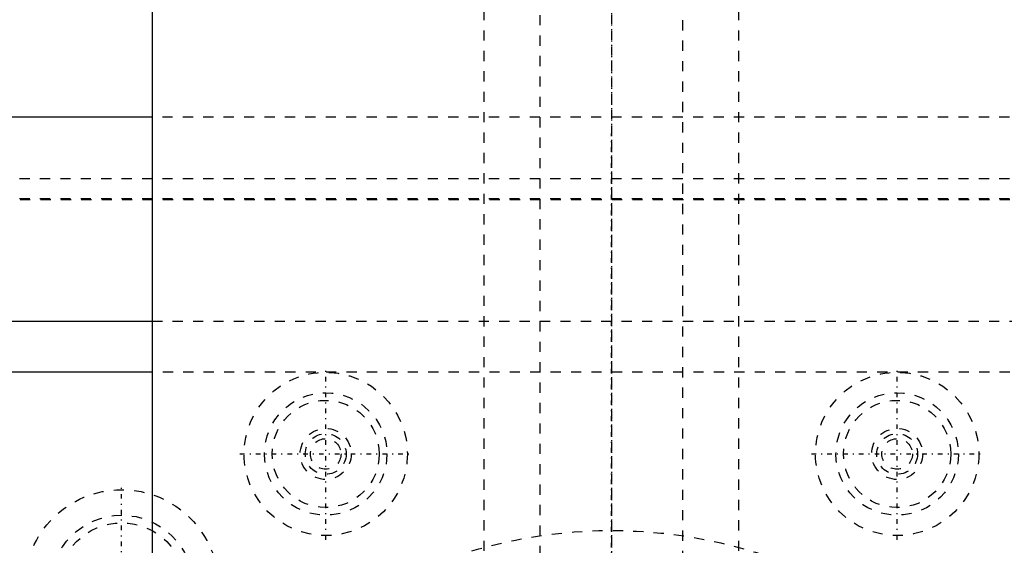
# Model space of a CAD drawing. Extents: x -120 to 120, y -136 to 719.
# Tile 11 of 13: x -58 to 39, y 346 to 398. Entities that reach past the tile are written whole.
import ezdxf

# ---------------------------------------------------------------- set-up
doc = ezdxf.new("R2010")
doc.units = 0
doc.linetypes.add('CENTER', pattern=[1.5, 0.45, -0.5, 0.05, -0.5])
doc.linetypes.add('DASHED', pattern=[2, 1, -1])
for name, color, linetype in [('AM_0', 7, 'CONTINUOUS'), ('AM_3', 7, 'DASHED'), ('AM_7', 7, 'CENTER')]:
    doc.layers.add(name, color=color, linetype=linetype)

msp = doc.modelspace()

# ---------------------------------------------------------------- linework, layer by layer
at = {"layer": 'AM_0', "color": 7, "linetype": 'CONTINUOUS'}
for p, q in [((-45, 435.75), (-45, 256.2)), ((-45, 388), (-120, 388)), ((-120, 368), (-45, 368)), ((-45.038, 363), (-100, 363))]:
    msp.add_line(p, q, dxfattribs=at)
at = {"layer": 'AM_3', "color": 6, "linetype": 'DASHED'}
for p, q in [((-7, 680), (-7, -97.5)), ((7, -97.5), (7, 680)), ((-12.5, 664.5), (-12.5, -56.5)), ((12.5, -56.5), (12.5, 664.5)), ((45, 388), (-45, 388)), ((-120, 382), (120, 382)), ((75, 380), (-75, 380)), ((-69.95, 379.95), (69.95, 379.95)), ((-45, 368), (45, 368)), ((45.038, 363), (-45.038, 363))]:
    msp.add_line(p, q, dxfattribs=at)
for centre, radius in [((-28, 355), 8), ((28, 355), 8), ((-28, 355), 6), ((28, 355), 6), ((-28, 355), 5.25), ((28, 355), 5.25), ((-28, 355), 2.5), ((28, 355), 2.5), ((-28, 355), 2), ((-28, 355), 1.5), ((28, 355), 2), ((28, 355), 1.5), ((-48, 342), 9.5), ((-48, 342), 7), ((-48, 342), 6.25), ((0, 300), 47.5)]:
    msp.add_circle(centre, radius, dxfattribs=at)
at = {"layer": 'AM_7', "color": 4, "linetype": 'CENTER'}
for p, q in [((0, 718.875), (0, -136.375)), ((0, 447.188), (0, 195.562)), ((0, -18.4), (0, 386.4)), ((-28, 346.6), (-28, 363.4)), ((28, 346.6), (28, 363.4)), ((-36.4, 355), (-19.6, 355)), ((19.6, 355), (36.4, 355)), ((-48, 332.025), (-48, 351.975))]:
    msp.add_line(p, q, dxfattribs=at)

doc.saveas('drawing.dxf')
